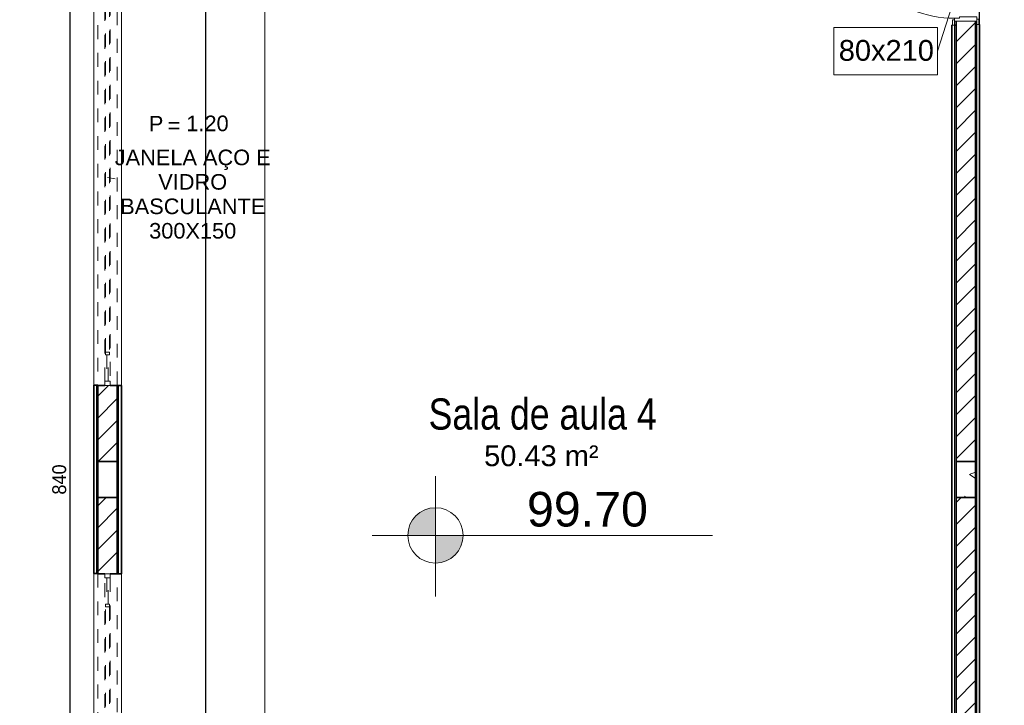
# Model space of a CAD drawing. Header units: millimetres. Extents: x -109 to 627, y -178 to 173.
# Tile 55 of 178: x -15 to -8, y 38 to 43. Entities that reach past the tile are written whole.
import ezdxf

# ---------------------------------------------------------------- set-up
doc = ezdxf.new("R2010")
doc.units = ezdxf.units.MM
doc.linetypes.add('Traço Curto', pattern=[0.00153, 0.001, -0.00053])
doc.layers.add('A-PAREDE', color=5, linetype='Continuous')
for name, color, linetype, lineweight in [('ARQ - ALVENARIA - OSSO', 2, 'Continuous', 35), ('ARQ - COTA_NÍVEL', 2, 'Continuous', 5), ('ARQ - DIVISORIA', 3, 'Continuous', 35), ('ARQ - JANELA', 2, 'Traço Curto', 5), ('ARQ - PAREDE VISTA', 4, 'Continuous', 9), ('ARQ - PAREDES_HACHURA', 9, 'Continuous', 35), ('ARQ - PAREDES_REVESTIMENTO', 3, 'Continuous', 35), ('ARQ - PILAR', 4, 'Continuous', 15), ('ARQ - PORTA', 3, 'Continuous', 9), ('ARQ - PORTA_FOLHA', 3, 'Continuous', 20), ('ARQ - PORTA_GIRO', 1, 'Continuous', 5), ('ARQ - SIMBOLO_CORTE', 2, 'Continuous', 5), ('ARQ -SIMBOLO_PORTA', 2, 'Continuous', 9), ('ARQ -TEXTO_AMBIENTE', 2, 'Continuous', 5), ('ARQ -TEXTO_JANELA', 2, 'Continuous', 9)]:
    doc.layers.add(name, color=color, linetype=linetype, lineweight=lineweight)
doc.styles.add('Arial Narrow', font='ARIALN.TTF', dxfattribs={"height": 0.225})
doc.styles.add('Arial_2', font='arial.ttf', dxfattribs={"height": 0.15})
doc.styles.add('Arial_3', font='arial.ttf', dxfattribs={"height": 0.0015})
doc.styles.add('Arial_4', font='arial.ttf', dxfattribs={"height": 0.1125})
doc.styles.add('GULIM', font='Gulim.ttf')
doc.dimstyles.new('GULIM-100', dxfattribs={"dimtxt": 0.1, "dimasz": 0.05, "dimexe": 0.2, "dimexo": 0, "dimgap": 0.025, "dimtad": 1, "dimdec": 0, "dimlfac": 100, "dimzin": 12, "dimdsep": 46, "dimtxsty": 'GULIM', "dimblk": 'OPEN30', "dimcen": 0, "dimclrd": 152, "dimclre": 152, "dimclrt": 152, "dimaunit": 1, "dimadec": 0, "dimazin": 0, "dimtfac": 1.875, "dimtdec": 0, "dimtmove": 2, "dimatfit": 3, "dimldrblk": 'OPEN30', "dimfxl": 0, "dimtolj": 1, "dimtzin": 12, "dimlwd": -1, "dimarcsym": 0})
pattern_1 = [(45, (-17.26879, 35.45875), (-0.0791755, 0.0791755), [])]

# ---------------------------------------------------------------- blocks, each defined once
blk = doc.blocks.new('POR_PM_GIRO_1FL - 80 x 210 cm Externa-6277260-NÍVEL 1')
at = {"layer": 'ARQ - PORTA'}
for p, q in [((-0.405, 0.095), (-0.445, 0.095)), ((-0.445, 0.095), (-0.445, 0.08)), ((-0.445, 0.08), (-0.405, 0.08)), ((-0.42, 0.08), (-0.42, -0.08)), ((-0.405, 0.08), (-0.405, 0.095)), ((-0.39, 0.08), (-0.405, 0.08)), ((-0.39, -0.045), (-0.39, 0.08)), ((0.39, 0.08), (0.39, -0.045)), ((0.405, 0.08), (0.39, 0.08)), ((0.445, 0.095), (0.405, 0.095)), ((0.405, 0.095), (0.405, 0.08)), ((0.405, 0.08), (0.445, 0.08)), ((0.42, -0.08), (0.42, 0.08)), ((0.445, 0.08), (0.445, 0.095)), ((-0.4, -0.08), (-0.4, -0.045)), ((-0.4, -0.045), (-0.39, -0.045)), ((0.39, -0.045), (0.4, -0.045)), ((0.4, -0.045), (0.4, -0.08)), ((-0.41, -0.08), (-0.45, -0.08)), ((-0.45, -0.08), (-0.45, -0.095)), ((-0.45, -0.095), (-0.41, -0.095)), ((-0.41, -0.095), (-0.41, -0.08)), ((-0.41, -0.08), (-0.4, -0.08)), ((0.4, -0.08), (0.41, -0.08)), ((0.45, -0.08), (0.41, -0.08)), ((0.41, -0.08), (0.41, -0.095)), ((0.41, -0.095), (0.45, -0.095)), ((0.45, -0.095), (0.45, -0.08)), ((-0.4275, -0.7393), (-0.4369, -0.7393)), ((-0.4369, -0.7393), (-0.4369, -0.8383)), ((-0.4275, -0.8183), (-0.4275, -0.7393)), ((-0.3375, -0.8183), (-0.3375, -0.7393)), ((-0.3375, -0.7393), (-0.3281, -0.7393)), ((-0.3281, -0.7393), (-0.3281, -0.8383)), ((-0.4369, -0.8383), (-0.4051, -0.8383)), ((-0.4051, -0.8183), (-0.4275, -0.8183)), ((-0.4051, -0.8073), (-0.4, -0.8073)), ((-0.4051, -0.8283), (-0.4051, -0.8073)), ((-0.4051, -0.8492), (-0.4051, -0.8283)), ((-0.4, -0.8492), (-0.4051, -0.8492)), ((-0.3599, -0.8073), (-0.365, -0.8073)), ((-0.365, -0.8492), (-0.3599, -0.8492)), ((-0.3599, -0.8283), (-0.3599, -0.8073)), ((-0.3599, -0.8183), (-0.3375, -0.8183)), ((-0.3599, -0.8492), (-0.3599, -0.8283)), ((-0.3281, -0.8383), (-0.3599, -0.8383))]:
    blk.add_line(p, q, dxfattribs=at)
at = {"layer": 'ARQ - PORTA_FOLHA'}
for p, q in [((-0.365, -0.08), (-0.4, -0.08)), ((-0.4, -0.08), (-0.4, -0.88)), ((-0.365, -0.88), (-0.365, -0.08)), ((-0.4, -0.88), (-0.365, -0.88))]:
    blk.add_line(p, q, dxfattribs=at)
at = {"layer": 'ARQ - PORTA_GIRO'}
blk.add_arc((-0.4, -0.0805), 0.8, 270.03224, 0.03224, dxfattribs=at)
blk = doc.blocks.new('JANELA BASCULANTE PRÁTICA DE REVIT - JANELA AÇO E VIDRO BASCULANTE 300X150-V5-NÍVEL 1')
at = {"layer": 'ARQ - JANELA'}
for p, q in [((1.5, 0.07), (-1.5, 0.07)), ((-1.47, 0.02), (-1.5, 0.02)), ((-1.5, 0.02), (-1.5, -0.02)), ((-1.47, -0.02), (-1.47, 0.02)), ((-1.47, 0.02), (1.47, 0.02)), ((-1.28, 0.005), (-1.47, 0.005)), ((-1.47, 0.005), (-1.47, -0.005)), ((-1.26, 0.015), (-1.28, 0.015)), ((-1.28, 0.015), (-1.28, -0.015)), ((-1.28, -0.005), (-1.28, 0.005)), ((-1.26, -0.015), (-1.26, 0.015)), ((-1.26, 0.015), (1.26, 0.015)), ((1.28, 0.015), (1.26, 0.015)), ((1.26, 0.015), (1.26, -0.015)), ((1.28, -0.015), (1.28, 0.015)), ((1.47, 0.005), (1.28, 0.005)), ((1.28, 0.005), (1.28, -0.005)), ((1.5, 0.02), (1.47, 0.02)), ((1.47, 0.02), (1.47, -0.02)), ((1.47, -0.005), (1.47, 0.005)), ((1.5, -0.02), (1.5, 0.02)), ((-1.5, -0.02), (-1.47, -0.02)), ((-1.5, -0.07), (1.4993, -0.07)), ((-1.47, -0.005), (-1.28, -0.005)), ((1.47, -0.02), (-1.47, -0.02)), ((-1.28, -0.015), (-1.26, -0.015)), ((1.26, -0.015), (-1.26, -0.015)), ((1.26, -0.015), (1.28, -0.015)), ((1.28, -0.005), (1.47, -0.005)), ((1.47, -0.02), (1.5, -0.02))]:
    blk.add_line(p, q, dxfattribs=at)
blk = doc.blocks.new('JANELA BASCULANTE PRÁTICA DE REVIT - JANELA AÇO E VIDRO BASCULANTE 300X150-V6-NÍVEL 1')
at = {"layer": 'ARQ - JANELA'}
for p, q in [((-1.47, 0.02), (-1.5, 0.02)), ((-1.5, 0.02), (-1.5, -0.02)), ((1.5, 0.07), (-1.499, 0.07)), ((-1.47, -0.02), (-1.47, 0.02)), ((-1.47, 0.02), (1.47, 0.02)), ((-1.28, 0.005), (-1.47, 0.005)), ((-1.47, 0.005), (-1.47, -0.005)), ((-1.26, 0.015), (-1.28, 0.015)), ((-1.28, 0.015), (-1.28, -0.015)), ((-1.28, -0.005), (-1.28, 0.005)), ((-1.26, -0.015), (-1.26, 0.015)), ((-1.26, 0.015), (1.26, 0.015)), ((1.28, 0.015), (1.26, 0.015)), ((1.26, 0.015), (1.26, -0.015)), ((1.28, -0.015), (1.28, 0.015)), ((1.47, 0.005), (1.28, 0.005)), ((1.28, 0.005), (1.28, -0.005)), ((1.5, 0.02), (1.47, 0.02)), ((1.47, 0.02), (1.47, -0.02)), ((1.47, -0.005), (1.47, 0.005)), ((1.5, -0.02), (1.5, 0.02)), ((-1.5, -0.02), (-1.47, -0.02)), ((-1.4999, -0.07), (1.5, -0.07)), ((-1.47, -0.005), (-1.28, -0.005)), ((1.47, -0.02), (-1.47, -0.02)), ((-1.28, -0.015), (-1.26, -0.015)), ((1.26, -0.015), (-1.26, -0.015)), ((1.26, -0.015), (1.28, -0.015)), ((1.28, -0.005), (1.47, -0.005)), ((1.47, -0.02), (1.5, -0.02))]:
    blk.add_line(p, q, dxfattribs=at)
blk = doc.blocks.new('Identificador de Porta - Legal-790717-NÍVEL 1')
at = {"layer": 'ARQ -SIMBOLO_PORTA'}
for p, q in [((-0.005747, -0.003704), (-0.005747, 0.000835)), ((-0.005747, 0.000835), (0.004253, 0.000835)), ((0.004253, 0.000835), (0.004253, -0.003704)), ((0.004253, -0.003704), (-0.005747, -0.003704))]:
    blk.add_line(p, q, dxfattribs=at)
blk = doc.blocks.new('Identificação de Janela - Modelo 1-6080617-NÍVEL 1')
at = {"layer": 'ARQ -TEXTO_JANELA', "char_height": 0.0015, "attachment_point": 1, "style": 'Arial_3'}
for s, insert, width in [('P', (-0.004488, 0.005716), 0.00168354), ('=', (-0.00267, 0.00556), 0.00152321)]:
    blk.add_mtext(s, dxfattribs=dict(at, insert=insert, width=width))
blk = doc.blocks.new('_Open30')
at = {"color": 0, "linetype": 'ByBlock', "lineweight": -2}
for p, q in [((-1, 0.27), (0, 0)), ((0, 0), (-1, -0.27)), ((0, 0), (-1, 0))]:
    blk.add_line(p, q, dxfattribs=at)
blk = doc.blocks.new('*D690')
at = {"layer": 'A-PAREDE', "color": 152, "lineweight": -2, "transparency": 16777216}
for p, q in [((-14.6165, 44.0286), (-14.9964, 44.0286)), ((-14.6165, 43.8287), (-14.9964, 43.8287))]:
    blk.add_line(p, q, dxfattribs=at)
at = {"layer": 'A-PAREDE', "color": 152, "transparency": 16777216}
blk.add_line((-14.7964, 43.9786), (-14.7964, 43.8787), dxfattribs=at)
at = {"layer": 'Defpoints', "color": 0, "transparency": 16777216}
for p in [(-14.6165, 44.0286), (-14.7964, 43.8287), (-14.6165, 43.8287)]:
    blk.add_point(p, dxfattribs=at)
at = {"layer": 'A-PAREDE', "color": 152, "transparency": 16777216, "xscale": 0.05, "yscale": 0.05, "zscale": 0.05}
for p, rotation in [((-14.7964, 44.0286), 90), ((-14.7964, 43.8287), 270)]:
    blk.add_blockref('_Open30', p, dxfattribs=dict(at, rotation=rotation))
at = {"layer": 'A-PAREDE', "color": 152, "transparency": 16777216, "insert": (-14.8727, 43.9286), "char_height": 0.1, "width": 3.985871, "attachment_point": 5, "rotation": 90, "style": 'GULIM'}
blk.add_mtext('\\A1;20', dxfattribs=at)
blk = doc.blocks.new('*D709')
at = {"layer": 'A-PAREDE', "color": 152, "lineweight": -2, "transparency": 16777216}
for p, q in [((-14.1672, 43.7287), (-14.7395, 43.7287)), ((-14.1672, 35.3309), (-14.7395, 35.3309))]:
    blk.add_line(p, q, dxfattribs=at)
at = {"layer": 'A-PAREDE', "color": 152, "transparency": 16777216}
blk.add_line((-14.5395, 43.6787), (-14.5395, 35.3809), dxfattribs=at)
at = {"layer": 'Defpoints', "color": 0, "transparency": 16777216}
for p in [(-14.1672, 43.7287), (-14.5395, 35.3309), (-14.1672, 35.3309)]:
    blk.add_point(p, dxfattribs=at)
at = {"layer": 'A-PAREDE', "color": 152, "transparency": 16777216, "xscale": 0.05, "yscale": 0.05, "zscale": 0.05}
for p, rotation in [((-14.5395, 43.7287), 90), ((-14.5395, 35.3309), 270)]:
    blk.add_blockref('_Open30', p, dxfattribs=dict(at, rotation=rotation))
at = {"layer": 'A-PAREDE', "color": 152, "transparency": 16777216, "insert": (-14.6158, 39.5298), "char_height": 0.1, "attachment_point": 5, "rotation": 90, "style": 'GULIM'}
blk.add_mtext('\\A1;840', dxfattribs=at)
blk = doc.blocks.new('*D719')
at = {"layer": 'A-PAREDE', "color": 152, "lineweight": -2, "transparency": 16777216}
for p, q in [((-14.3672, 52.7264), (-15.2643, 52.7264)), ((-14.3672, 9.3376), (-15.2643, 9.3376))]:
    blk.add_line(p, q, dxfattribs=at)
at = {"layer": 'A-PAREDE', "color": 152, "transparency": 16777216}
blk.add_line((-15.0643, 9.3876), (-15.0643, 52.6764), dxfattribs=at)
at = {"layer": 'Defpoints', "color": 0, "transparency": 16777216}
for p in [(-15.0643, 52.7264), (-14.3672, 52.7264), (-14.3672, 9.3376)]:
    blk.add_point(p, dxfattribs=at)
at = {"layer": 'A-PAREDE', "color": 152, "transparency": 16777216, "xscale": 0.05, "yscale": 0.05, "zscale": 0.05}
for p, rotation in [((-15.0643, 52.7264), 90), ((-15.0643, 9.3376), 270)]:
    blk.add_blockref('_Open30', p, dxfattribs=dict(at, rotation=rotation))
at = {"layer": 'A-PAREDE', "color": 152, "transparency": 16777216, "insert": (-15.1407, 31.032), "char_height": 0.1, "attachment_point": 5, "rotation": 90, "style": 'GULIM'}
blk.add_mtext('\\A1;4339', dxfattribs=at)
blk = doc.blocks.new('Elevações de ponto - Cota de Nível 1-825078-NÍVEL 1')
at = {"layer": 'ARQ - COTA_NÍVEL'}
h = blk.add_hatch(color=256, dxfattribs=at)
edge = h.paths.add_edge_path(flags=0)
edge.add_line((0, 0.002278), (0, 0.000678))
edge.add_line((0, 0.000678), (-0.0016, 0.000678))
edge.add_arc((0, 0.000678), 0.0016, 90, 180, ccw=False)
h = blk.add_hatch(color=256, dxfattribs=at)
edge = h.paths.add_edge_path(flags=0)
edge.add_arc((0, 0.000678), 0.0016, 270, 360, ccw=False)
edge.add_line((0, -0.000922), (0, 0.000678))
edge.add_line((0, 0.000678), (0.0016, 0.000678))
for p, q in [((0, 0.004106), (0, -0.002843)), ((0, -0.00218), (0, 0.003078)), ((0, 0.000678), (0, 0.002278)), ((-0.003665, 0.000678), (0.016004, 0.000678)), ((-0.0016, 0.000678), (0, 0.000678)), ((0.0016, 0.000678), (0, 0.000678)), ((0, 0.000678), (0, -0.000922))]:
    blk.add_line(p, q, dxfattribs=at)
blk.add_circle((0, 0.000678), 0.0016, dxfattribs=at)
for start, end in [(90, 180), (270, 360)]:
    blk.add_arc((0, 0.000678), 0.0016, start, end, dxfattribs=at)
blk = doc.blocks.new('*D998')
at = {"color": 152, "lineweight": -2, "transparency": 16777216}
for p, q in [((-14.0773, 43.8986), (-13.36, 43.8986)), ((-14.0773, 9.3376), (-13.36, 9.3376))]:
    blk.add_line(p, q, dxfattribs=at)
at = {"color": 152, "transparency": 16777216}
blk.add_line((-13.56, 43.8486), (-13.56, 9.3876), dxfattribs=at)
at = {"layer": 'Defpoints', "color": 0, "transparency": 16777216}
for p in [(-14.0773, 43.8986), (-14.0773, 9.3376), (-13.56, 9.3376)]:
    blk.add_point(p, dxfattribs=at)
at = {"color": 152, "transparency": 16777216, "xscale": 0.05, "yscale": 0.05, "zscale": 0.05}
for p, rotation in [((-13.56, 43.8986), 90), ((-13.56, 9.3376), 270)]:
    blk.add_blockref('_Open30', p, dxfattribs=dict(at, rotation=rotation))
at = {"color": 152, "transparency": 16777216, "insert": (-13.6363, 26.6181), "char_height": 0.1, "attachment_point": 5, "rotation": 90, "style": 'GULIM'}
blk.add_mtext('\\A1;3456', dxfattribs=at)

msp = doc.modelspace()

# ---------------------------------------------------------------- hatches: boundary and pattern name
at = {"layer": 'ARQ - PAREDES_HACHURA'}
h = msp.add_hatch(color=256, dxfattribs=at)
h.paths.add_polyline_path([(-14.33719, 9.36758), (-14.33719, 10.05741), (-14.34719, 10.05741), (-14.34719, 9.36758)], flags=0)
h.paths.add_polyline_path([(-14.33719, 13.05661), (-14.33719, 14.41626), (-14.34719, 14.41626), (-14.34719, 13.05661)], flags=0)
h.paths.add_polyline_path([(-14.33719, 17.41582), (-14.33727, 18.6555), (-14.34719, 18.65518), (-14.34719, 17.41582)], flags=0)
h.paths.add_polyline_path([(-14.34719, 21.65472), (-14.33719, 21.65472), (-14.33719, 23.01345), (-14.34719, 23.01345), (-14.34719, 22.20426)], flags=0)
h.paths.add_polyline_path([(-14.33719, 26.01267), (-14.33719, 26.70309), (-14.33719, 35.85071), (-14.34719, 35.85071), (-14.34719, 26.01267)], flags=0)
h.paths.add_polyline_path([(-14.33719, 38.85092), (-14.33719, 40.21057), (-14.34719, 40.21057), (-14.34719, 38.85092)], flags=0)
h.paths.add_polyline_path([(-14.34719, 43.20882), (-14.33719, 43.20882), (-14.33719, 43.89864), (-14.34719, 43.89864), (-14.34719, 43.72868)], flags=0)
h = msp.add_hatch(dxfattribs=at)
h.set_pattern_fill('FP_6', color=256, scale=0.999741, style=0, pattern_type=2)
h.set_pattern_definition(pattern_1)
h.paths.add_polyline_path([(-14.2872, 39.65974), (-14.19722, 39.65974), (-14.19722, 40.2096), (-14.33719, 40.2096), (-14.33719, 39.65974)], flags=0)
h.paths.add_polyline_path([(-14.33719, 43.20882), (-14.19722, 43.20882), (-14.19722, 43.75868), (-14.33719, 43.75868)], flags=0)
h = msp.add_hatch(color=256, dxfattribs=at)
h.paths.add_polyline_path([(-14.18723, 35.31086), (-14.18723, 35.85073), (-14.19722, 35.85073), (-14.19722, 35.31086), (-14.19184, 35.31086)], flags=0)
h.paths.add_polyline_path([(-14.18723, 38.84922), (-14.18723, 40.20965), (-14.19722, 40.2096), (-14.19722, 38.84922)], flags=0)
h.paths.add_polyline_path([(-14.19722, 43.20882), (-14.18723, 43.20882), (-14.18723, 43.74868), (-14.19722, 43.74866), (-14.19722, 43.72868)], flags=0)
h = msp.add_hatch(dxfattribs=at)
h.set_pattern_fill('FP_6', color=256, scale=0.999741, style=0, pattern_type=2)
h.set_pattern_definition(pattern_1)
h.paths.add_polyline_path([(-7.99883, 39.65974), (-7.99883, 42.83892), (-8.13879, 42.83892), (-8.13879, 39.65974)], flags=0)
h.paths.add_polyline_path([(-8.13879, 43.6787), (-7.99883, 43.6787), (-7.99883, 43.75868), (-8.13879, 43.75868), (-8.13879, 43.72868)], flags=0)
for points in [[(-7.99883, 33.69628), (-7.98883, 33.69628), (-7.98883, 42.81392), (-7.99883, 42.81392), (-7.99883, 35.1609)], [(-8.13879, 35.31086), (-8.13879, 42.80892), (-8.14879, 42.80892), (-8.14879, 35.31086)]]:
    msp.add_hatch(color=256, dxfattribs=at).paths.add_polyline_path(points, flags=0)
h = msp.add_hatch(dxfattribs=at)
h.set_pattern_fill('FP_6', color=256, scale=0.999741, style=0, pattern_type=2)
h.set_pattern_definition(pattern_1)
h.paths.add_polyline_path([(-14.19722, 35.30087), (-14.19722, 35.85073), (-14.33719, 35.85071), (-14.33719, 35.30087)], flags=0)
h.paths.add_polyline_path([(-14.2872, 38.84995), (-14.19722, 38.84995), (-14.19722, 39.39981), (-14.33719, 39.39981), (-14.33719, 38.84995)], flags=0)
h = msp.add_hatch(dxfattribs=at)
h.set_pattern_fill('FP_6', color=256, scale=0.999741, style=0, pattern_type=2)
h.set_pattern_definition(pattern_1)
h.paths.add_polyline_path([(-8.13879, 35.30087), (-7.99883, 35.30087), (-7.99883, 39.39981), (-8.13879, 39.39981), (-8.13879, 35.31086)], flags=0)
at = {"layer": 'ARQ - PILAR'}
h = msp.add_hatch(dxfattribs=at)
h.set_pattern_fill('FP_1', color=256, scale=0.999741, style=0, pattern_type=2)
h.set_pattern_definition([(50, (-17.2688, 35.45875), (0.54629, -0.047295), [0.056985, -0.628837]), (355, (-17.2688, 35.45875), (-0.1054, 0.573222), [0.045988, -0.50287]), (100.451, (-17.2228, 35.45476), (0.44084, 0.525572), [0.048987, -0.533862]), (46.184, (-17.2688, 35.6107), (0.81291, -0.12603), [0.08598, -0.942756]), (96.636, (-17.2008, 35.6007), (0.71181, 0.74206), [0.07298, -0.80079]), (351.184, (-17.2688, 35.6107), (0.712045, 0.742424), [0.06898, -0.753805]), (21, (-17.1928, 35.57273), (0.454867, -0.306212), [0.056985, -0.628837]), (326, (-17.1928, 35.5727), (0.185717, 0.55245), [0.045988, -0.50287]), (71.451, (-17.1548, 35.54773), (0.64037, 0.245952), [0.048987, -0.533862]), (37.5, (-17.26879, 35.45875), (0.0092036, 0.2540508), [0.024994, -0.471878, 0.024994, -0.484874, -0.504869]), (37.5, (-17.26879, 35.45875), (0.0092036, 0.2540508), [-1.00674, 0.024994, -0.479876]), (7.5, (-17.2688, 35.45875), (0.200409, 0.30066), [0.0249935, -0.265931, 0.0249935, -0.459881, -0.19195]), (7.5, (-17.2688, 35.45875), (0.200409, 0.30066), [-0.775799, 0.024994, -0.166957]), (327.5, (-17.43874, 35.45875), (0.4063776, -0.017073), [0.024994, -0.164957, 0.024994, -0.568853, -0.788796]), (327.5, (-17.43874, 35.45875), (0.4063776, -0.017073), [-0.784797, 0.024994, -0.763802]), (317.5, (-17.51472, 35.45875), (0.443884, 0.075988), [0.024994, -0.222942, 0.024994, -0.369904, -0.559855]), (317.5, (-17.51472, 35.45875), (0.443884, 0.075988), [-0.641834, 0.024994, -0.534861])])
h.paths.add_polyline_path([(-7.99883, 39.39981), (-7.99883, 39.65974), (-8.13879, 39.65974), (-8.13879, 39.39981)], flags=0)

# ---------------------------------------------------------------- linework, layer by layer
at = {"color": 2}
msp.add_lwpolyline([(9.22671, 46.32801), (9.22671, 43.92863), (-5.56946, 43.92863), (-5.59945, 9.33759), (-7.96884, 9.33759), (-7.96884, 46.32801), (9.22671, 46.32801)], dxfattribs=at)
at = {"layer": 'ARQ - ALVENARIA - OSSO'}
for p, q in [((-8.13879, 42.83892), (-8.13879, 39.65974)), ((-7.99883, 39.65974), (-7.99883, 42.83892)), ((-14.2872, 40.2096), (-14.33719, 40.2096)), ((-14.33719, 40.2096), (-14.33719, 39.65974)), ((-14.19722, 40.2096), (-14.24721, 40.2096)), ((-14.19722, 39.65974), (-14.19722, 40.2096)), ((-14.33719, 39.65974), (-14.19722, 39.65974)), ((-8.13879, 39.65974), (-7.99883, 39.65974)), ((-14.19722, 39.39981), (-14.33719, 39.39981)), ((-14.33719, 39.39981), (-14.33719, 38.84995)), ((-14.19722, 38.84995), (-14.19722, 39.39981)), ((-7.99883, 39.39981), (-8.13879, 39.39981)), ((-8.13879, 39.39981), (-8.13879, 35.30087)), ((-7.99883, 35.30087), (-7.99883, 39.39981)), ((-14.33719, 38.84995), (-14.2872, 38.84995)), ((-14.24721, 38.84995), (-14.19722, 38.84995))]:
    msp.add_line(p, q, dxfattribs=at)
at = {"layer": 'ARQ - DIVISORIA'}
for p, q in [((-7.98883, 42.81392), (-7.99883, 42.81392)), ((-8.13879, 42.80892), (-8.14879, 42.80892)), ((-14.33719, 40.21057), (-14.34719, 40.21057)), ((-14.33719, 39.39981), (-14.33719, 40.21057)), ((-14.18723, 40.20965), (-14.19722, 40.20965)), ((-14.19722, 40.20965), (-14.19722, 38.84922)), ((-8.13879, 39.39981), (-8.13879, 39.65974)), ((-7.99883, 39.65974), (-7.99883, 35.1609)), ((-14.34719, 38.85092), (-14.33719, 38.85092)), ((-14.19722, 38.84922), (-14.18723, 38.84922))]:
    msp.add_line(p, q, dxfattribs=at)
at = {"layer": 'ARQ - PAREDE VISTA'}
for p, q in [((-14.36718, 40.21057), (-14.36718, 43.20882)), ((-14.16723, 43.20882), (-14.16723, 40.20965)), ((-7.98883, 42.81392), (-7.98883, 33.69628)), ((-8.14879, 35.31086), (-8.14879, 42.80892)), ((-14.34719, 38.85092), (-14.34719, 40.21057)), ((-14.18723, 40.20965), (-14.18723, 38.84922)), ((-14.36718, 35.85071), (-14.36718, 38.85092)), ((-14.16723, 38.84922), (-14.16723, 35.85073))]:
    msp.add_line(p, q, dxfattribs=at)
at = {"layer": 'ARQ - PAREDES_REVESTIMENTO'}
for p, q in [((-7.96884, 42.81392), (-7.97384, 42.81392)), ((-7.96884, 33.69628), (-7.96884, 42.81392)), ((-8.16879, 42.80892), (-8.16879, 35.33086)), ((-8.16379, 42.80892), (-8.16879, 42.80892)), ((-14.36718, 40.21057), (-14.36718, 38.85092)), ((-14.34719, 40.21057), (-14.36718, 40.21057)), ((-14.16723, 40.20965), (-14.18723, 40.20965)), ((-14.16723, 38.84922), (-14.16723, 40.20965)), ((-14.36718, 38.85092), (-14.34719, 38.85092)), ((-14.18723, 38.84922), (-14.16723, 38.84922))]:
    msp.add_line(p, q, dxfattribs=at)
at = {"layer": 'ARQ - PILAR'}
for p, q in [((-14.19722, 39.65974), (-14.33719, 39.65974)), ((-14.33719, 39.65974), (-14.33719, 39.39981)), ((-14.19722, 39.39981), (-14.19722, 39.65974)), ((-7.99883, 39.65974), (-8.13879, 39.65974)), ((-8.13879, 39.65974), (-8.13879, 39.39981)), ((-7.99883, 39.39981), (-7.99883, 39.65974)), ((-14.33719, 39.39981), (-14.19722, 39.39981)), ((-8.13879, 39.39981), (-7.99883, 39.39981))]:
    msp.add_line(p, q, dxfattribs=at)
at = {"layer": 'ARQ - SIMBOLO_CORTE'}
msp.add_line((-13.13065, 56.16892), (-13.13065, 5.39384), dxfattribs=at)
at = {"layer": 'ARQ -SIMBOLO_PORTA'}
msp.add_line((-8.06881, 43.25881), (-8.27182, 42.62176), dxfattribs=at)
at = {"layer": 'ARQ -TEXTO_JANELA'}
msp.add_line((-14.26721, 41.70921), (-14.21265, 41.70086), dxfattribs=at)

# ---------------------------------------------------------------- block references
at = {"layer": 'ARQ - COTA_NÍVEL', "xscale": 124.9999999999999, "yscale": 124.9999999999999, "zscale": 124.9999999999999}
msp.add_blockref('Elevações de ponto - Cota de Nível 1-825078-NÍVEL 1', (-11.89886, 39.04166), dxfattribs=at)
at = {"layer": 'ARQ - JANELA', "xscale": 0.9997410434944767, "yscale": 0.9997410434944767, "zscale": 0.9997410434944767, "rotation": 89.99999999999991}
for name, p in [('JANELA BASCULANTE PRÁTICA DE REVIT - JANELA AÇO E VIDRO BASCULANTE 300X150-V6-NÍVEL 1', (-14.26721, 41.70921)), ('JANELA BASCULANTE PRÁTICA DE REVIT - JANELA AÇO E VIDRO BASCULANTE 300X150-V5-NÍVEL 1', (-14.26721, 37.35034))]:
    msp.add_blockref(name, p, dxfattribs=at)
at = {"layer": 'ARQ - PORTA', "xscale": 0.9997410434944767, "yscale": 0.9997410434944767, "zscale": 0.9997410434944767, "rotation": 269.9999999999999}
msp.add_blockref('POR_PM_GIRO_1FL - 80 x 210 cm Externa-6277260-NÍVEL 1', (-8.06881, 43.25881), dxfattribs=at)
at = {"layer": 'ARQ -SIMBOLO_PORTA', "xscale": 74.98057826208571, "yscale": 74.98057826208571, "zscale": 74.98057826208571}
msp.add_blockref('Identificador de Porta - Legal-790717-NÍVEL 1', (-8.59073, 42.72935), dxfattribs=at)
at = {"layer": 'ARQ -TEXTO_JANELA', "xscale": 74.98057826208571, "yscale": 74.98057826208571, "zscale": 74.98057826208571}
msp.add_blockref('Identificação de Janela - Modelo 1-6080617-NÍVEL 1', (-13.63237, 41.72589), dxfattribs=at)

# ---------------------------------------------------------------- texts
at = {"layer": 'ARQ - COTA_NÍVEL', "insert": (-11.23808, 39.44049), "char_height": 0.25, "width": 0.8141331, "attachment_point": 1, "line_spacing_factor": 0.941778, "style": 'Arial_2'}
msp.add_mtext('99.70', dxfattribs=at)
at = {"layer": 'ARQ -SIMBOLO_PORTA', "insert": (-8.64209, 42.7025), "char_height": 0.149961, "width": 0.8224899, "attachment_point": 2, "line_spacing_factor": 0.941778, "style": 'Arial_2'}
msp.add_mtext('80x210', dxfattribs=at)
at = {"layer": 'ARQ -TEXTO_AMBIENTE', "attachment_point": 2}
for s, insert, char_height, width, line_spacing_factor, style in [('Sala de aula 4', (-11.1246, 40.11514), 0.2249417, 1.9723384, 0.974696, 'Arial Narrow'), ('50.43 m²', (-11.13396, 39.77627), 0.149961, 0.9877222, 0.941778, 'Arial_2')]:
    msp.add_mtext(s, dxfattribs=dict(at, insert=insert, char_height=char_height, width=width, line_spacing_factor=line_spacing_factor, style=style))
at = {"layer": 'ARQ -TEXTO_JANELA', "line_spacing_factor": 0.941778, "style": 'Arial_4'}
for s, insert, char_height, width, attachment_point in [('1.20', (-13.39252, 42.15681), 0.112471, 0.3662711, 3), ('JANELA AÇO E\\PVIDRO\\PBASCULANTE\\P300X150', (-13.65211, 41.9112), 0.1124709, 1.3452891, 2)]:
    msp.add_mtext(s, dxfattribs=dict(at, insert=insert, char_height=char_height, width=width, attachment_point=attachment_point))

# ---------------------------------------------------------------- dimensions: what is measured, and where the dimension line sits
dim = msp.add_linear_dim(base=(-13.56002, 9.33759), p1=(-14.07726, 43.89864), p2=(-14.07726, 9.33759), angle=90, dimstyle='GULIM-100')
dim.commit()
dim.dimension.update_dxf_attribs({"geometry": '*D998', "text_midpoint": (-13.63635, 26.61812)})
at = {"layer": 'A-PAREDE', "color": 252}
for base, p1, p2, picture, middle in [((-15.06432, 52.72635), (-14.36718, 9.33759), (-14.36718, 52.72635), '*D719', (-15.14065, 31.03197)), ((-14.79643, 43.82866), (-14.61647, 44.02861), (-14.61647, 43.82866), '*D690', (-14.87269, 43.92863)), ((-14.53946, 35.33086), (-14.16723, 43.72868), (-14.16723, 35.33086), '*D709', (-14.61579, 39.52977))]:
    dim = msp.add_linear_dim(base=base, p1=p1, p2=p2, angle=90, dimstyle='GULIM-100', dxfattribs=at)
    dim.commit()
    dim.dimension.update_dxf_attribs({"geometry": picture, "text_midpoint": middle})

doc.saveas('drawing.dxf')
